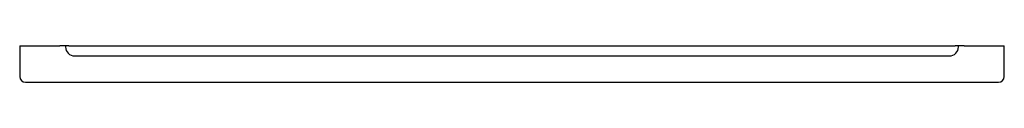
# Model space of a CAD drawing. Header units: millimetres. Extents: x 4061.951 to 4062.811, y 1889.83 to 1889.862.
import ezdxf

# ---------------------------------------------------------------- set-up
doc = ezdxf.new("R2010")
doc.units = ezdxf.units.MM
doc.layers.add('SANINDUSA', color=3, linetype='Continuous')

msp = doc.modelspace()

# ---------------------------------------------------------------- linework, layer by layer
at = {"layer": 'SANINDUSA'}
for p, q in [((4061.95066, 1889.86198), (4061.95066, 1889.83498)), ((4061.95066, 1889.86198), (4061.96066, 1889.86198)), ((4061.96066, 1889.86198), (4061.98566, 1889.86198)), ((4061.99366, 1889.86198), (4061.98566, 1889.86198)), ((4061.99066, 1889.86198), (4061.99066, 1889.86098)), ((4061.99366, 1889.86198), (4061.99766, 1889.86198)), ((4061.99766, 1889.86198), (4062.76366, 1889.86198)), ((4062.76366, 1889.86198), (4062.76766, 1889.86198)), ((4062.77566, 1889.86198), (4062.76766, 1889.86198)), ((4062.77066, 1889.86098), (4062.77066, 1889.86198)), ((4062.77566, 1889.86198), (4062.80066, 1889.86198)), ((4062.80066, 1889.86198), (4062.81066, 1889.86198)), ((4062.81066, 1889.83498), (4062.81066, 1889.86198)), ((4061.99866, 1889.85298), (4062.76266, 1889.85298)), ((4061.95566, 1889.82998), (4062.80566, 1889.82998))]:
    msp.add_line(p, q, dxfattribs=at)
for centre, radius, start, end in [((4061.99866, 1889.86098), 0.008, 180, 270), ((4062.76266, 1889.86098), 0.008, 270, 0), ((4061.95566, 1889.83498), 0.005, 180, 270), ((4062.80566, 1889.83498), 0.005, 270, 0)]:
    msp.add_arc(centre, radius, start, end, dxfattribs=at)

doc.saveas('drawing.dxf')
